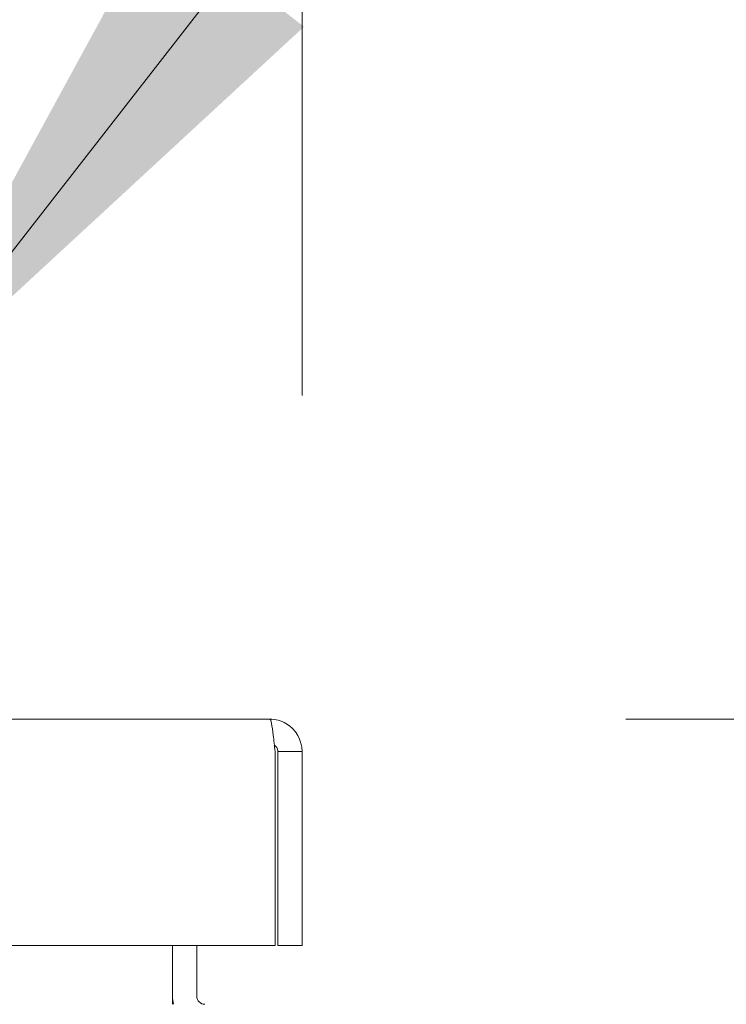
# Model space of a CAD drawing. Header units: inches. Extents: x 3 to 371, y 8 to 234.
# Tile 24 of 51: x 168.11 to 170.83, y 64.97 to 68.78. Entities that reach past the tile are written whole.
import ezdxf

# ---------------------------------------------------------------- set-up
doc = ezdxf.new("R2010")
doc.units = ezdxf.units.IN
doc.header["$LTSCALE"] = 22
doc.header["$MEASUREMENT"] = 0
for name, color, linetype, lineweight in [('Dimension (ANSI)', 7, 'Continuous', 5), ('Symbol (ANSI)', 7, 'Continuous', 5), ('Visible (ANSI)', 7, 'Continuous', 5)]:
    doc.layers.add(name, color=color, linetype=linetype, lineweight=lineweight)
doc.styles.add('ROMANS', font='romans.shx')
doc.dimstyles.new('Default (ANSI)', dxfattribs={"dimscale": 22, "dimtxt": 0.08, "dimasz": 0.098425, "dimexe": 0.125, "dimexo": 0.0625, "dimgap": 0.031496, "dimtad": 0, "dimtih": 1, "dimtoh": 1, "dimrnd": 1e-08, "dimzin": 0, "dimdsep": 46, "dimtxsty": 'ROMANS', "dimcen": 0.09, "dimdle": 0.393701, "dimclrd": 256, "dimclre": 256, "dimclrt": 256, "dimadec": 0, "dimazin": 0, "dimtfac": 1.25, "dimtofl": 0, "dimtmove": 0, "dimatfit": 3, "dimfxl": 0, "dimtolj": 1, "dimtzin": 0, "dimlwd": -1, "dimlwe": -1, "dimarcsym": 0})
doc.dimstyles.new('Default (ANSI)$7', dxfattribs={"dimscale": 22, "dimtxt": 0.08, "dimasz": 0.098425, "dimexe": 0.125, "dimexo": 0.0625, "dimgap": 0.031496, "dimtad": 0, "dimtih": 1, "dimtoh": 1, "dimrnd": 1e-08, "dimzin": 0, "dimdsep": 46, "dimtxsty": 'ROMANS', "dimcen": 0.09, "dimdle": 0.393701, "dimclrd": 256, "dimclre": 256, "dimclrt": 256, "dimadec": 0, "dimazin": 0, "dimtfac": 1.25, "dimtofl": 0, "dimtmove": 0, "dimatfit": 3, "dimfxl": 0, "dimtolj": 1, "dimtzin": 0, "dimlwd": -1, "dimlwe": -1, "dimarcsym": 0})

# ---------------------------------------------------------------- blocks, each defined once
blk = doc.blocks.new('*D13')
at = {"layer": 'Defpoints', "color": 0}
for p in [(169.0715, 66.0751), (169.946, 46.8483), (185.9901, 46.8483)]:
    blk.add_point(p, dxfattribs=at)
at = {"layer": 'Dimension (ANSI)'}
for p, q in [((170.4465, 66.0751), (188.7401, 66.0751)), ((185.9901, 63.9097), (185.9901, 58.0346)), ((185.9901, 49.0136), (185.9901, 54.8888)), ((171.321, 46.8483), (188.7401, 46.8483))]:
    blk.add_line(p, q, dxfattribs=at)
for points in [[(185.6293, 63.9097), (186.351, 63.9097), (185.9901, 66.0751)], [(185.6293, 49.0136), (186.351, 49.0136), (185.9901, 46.8483)]]:
    blk.add_solid(points, dxfattribs=at)
at = {"layer": 'Dimension (ANSI)', "insert": (182.5959, 57.3417), "char_height": 1.76, "attachment_point": 1, "style": 'ROMANS'}
blk.add_mtext('\\A1;19.23', dxfattribs=at)
blk = doc.blocks.new('*D35')
at = {"layer": 'Defpoints', "color": 0}
for p in [(169.1964, 74.7761), (140.7589, 65.9501), (169.1964, 65.9501)]:
    blk.add_point(p, dxfattribs=at)
at = {"layer": 'Dimension (ANSI)'}
for p, q in [((140.7589, 67.3251), (140.7589, 77.5261)), ((169.1964, 67.3251), (169.1964, 77.5261)), ((142.9243, 74.7761), (146.3228, 74.7761)), ((167.0311, 74.7761), (163.6325, 74.7761))]:
    blk.add_line(p, q, dxfattribs=at)
for points in [[(142.9243, 75.137), (142.9243, 74.4153), (140.7589, 74.7761)], [(167.0311, 75.137), (167.0311, 74.4153), (169.1964, 74.7761)]]:
    blk.add_solid(points, dxfattribs=at)
at = {"layer": 'Dimension (ANSI)', "insert": (154.9777, 74.7761), "char_height": 1.76, "attachment_point": 5, "style": 'ROMANS'}
blk.add_mtext('\\A1;28.44\\PDOOR WIDTH', dxfattribs=at)

msp = doc.modelspace()

# ---------------------------------------------------------------- linework, layer by layer
at = {"layer": 'Visible (ANSI)'}
for p, q in [((140.8839, 66.0751), (169.0715, 66.0751)), ((169.0917, 65.9501), (169.0917, 65.2001)), ((169.1027, 65.9501), (169.1027, 65.2001)), ((169.1027, 65.9501), (169.1964, 65.9501)), ((169.1964, 65.2001), (169.1964, 65.9501)), ((169.0917, 65.2001), (140.8637, 65.2001)), ((168.6959, 65.0045), (168.6959, 65.2001)), ((168.7896, 65.2001), (168.7896, 65.0045)), ((169.1027, 65.2001), (169.1964, 65.2001)), ((168.6959, 64.9733), (168.6959, 65.0045))]:
    msp.add_line(p, q, dxfattribs=at)
for radius, end in [(0.1249, 194.4834), (0.0313, 270)]:
    msp.add_arc((168.8209, 65.0045), radius, 180, end, dxfattribs=at)
for points, knots in [([(169.0715, 66.0751), (169.076, 66.0751), (169.0805, 66.0503), (169.0849, 66.0124), (169.0872, 65.9936), (169.0894, 65.9719), (169.0917, 65.9501)], [0, 0, 0, 0, 1.04908, 1.04908, 1.04908, 1.570796, 1.570796, 1.570796, 1.570796]), ([(169.1964, 65.9501), (169.1964, 65.9938), (169.1716, 66.0367), (169.1337, 66.0585), (169.1149, 66.0693), (169.0932, 66.0751), (169.0715, 66.0751)], [0, 0, 0, 0, 1.04908, 1.04908, 1.04908, 1.570796, 1.570796, 1.570796, 1.570796]), ([(169.0887, 65.9758), (169.0963, 65.9705), (169.1018, 65.9621), (169.1026, 65.9529), (169.1027, 65.952), (169.1027, 65.951), (169.1027, 65.9501)], [0.5951015, 0.5951015, 0.5951015, 0.5951015, 1.4834748, 1.4834748, 1.4834748, 1.5707963, 1.5707963, 1.5707963, 1.5707963])]:
    msp.add_open_spline(points, degree=3, knots=knots, dxfattribs=at)

# ---------------------------------------------------------------- dimensions: what is measured, and where the dimension line sits
at = {"layer": 'Dimension (ANSI)'}
dim = msp.add_linear_dim(base=(169.1964, 74.7761), p1=(140.7589, 65.9501), p2=(169.1964, 65.9501), angle=180, text='<>\\PDOOR WIDTH', dimstyle='Default (ANSI)', override={"dimtih": 0, "dimtoh": 0, "dimdec": 2, "dimtp": 0, "dimtm": 0, "dimtdec": 2, "dimatfit": 1}, dxfattribs=at)
dim.commit()
dim.dimension.update_dxf_attribs({"geometry": '*D35', "text_midpoint": (154.9777, 74.7761), "dimtype": 160})
dim = msp.add_linear_dim(base=(185.9901, 46.8483), p1=(169.0715, 66.0751), p2=(169.946, 46.8483), angle=270, dimstyle='Default (ANSI)', override={"dimdec": 2, "dimtp": 0, "dimtm": 0, "dimtdec": 2, "dimatfit": 1}, dxfattribs=at)
dim.commit()
dim.dimension.update_dxf_attribs({"geometry": '*D13', "text_midpoint": (185.9901, 56.4617), "dimtype": 160})

# ---------------------------------------------------------------- leaders
at = {"layer": 'Symbol (ANSI)', "annotation_type": 0, "has_hookline": 1, "hookline_direction": 0, "text_width": 27.9796}
msp.add_leader([(167.5921, 67.2608), (171.628, 72.4432), (173.7934, 72.4432)], dimstyle='Default (ANSI)$7', override={"dimtad": 0}, dxfattribs=at)

doc.saveas('drawing.dxf')
